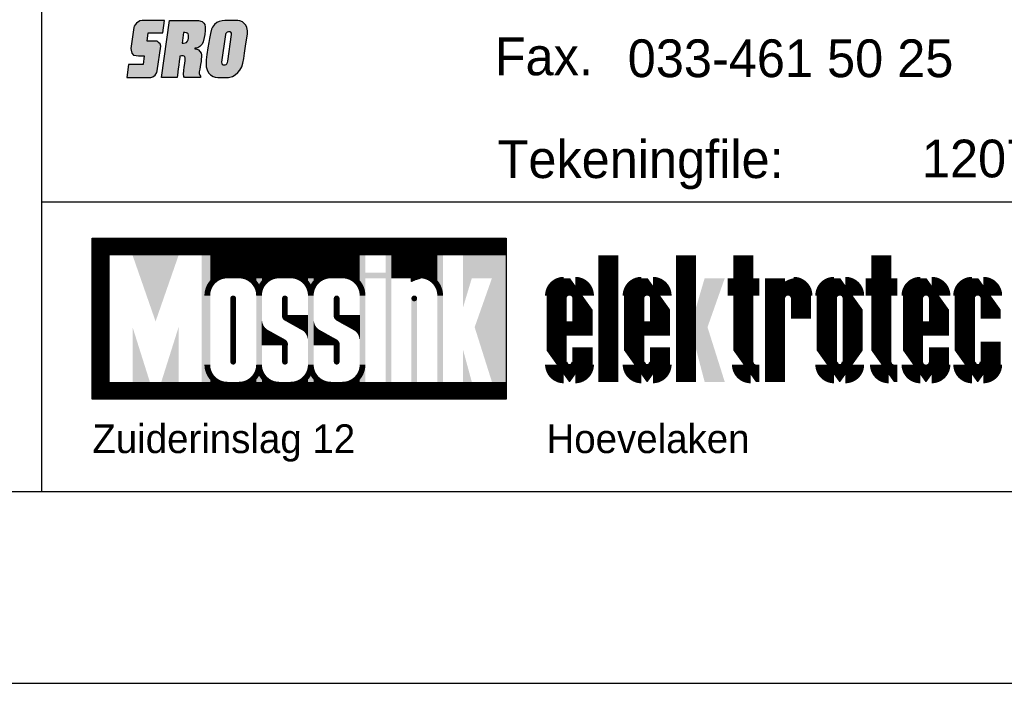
# Model space of a CAD drawing. Extents: x 0 to 594, y 0 to 420.
# Tile 3 of 7: x 435 to 486, y 0 to 35. Entities that reach past the tile are written whole.
import ezdxf
from ezdxf.enums import TextEntityAlignment as Align

# ---------------------------------------------------------------- set-up
doc = ezdxf.new("R2010")
doc.units = 0
doc.layers.get('0').update_dxf_attribs({"linetype": 'CONTINUOUS'})
for name, color, linetype in [('00att025', 2, 'CONTINUOUS'), ('00att050', 4, 'CONTINUOUS'), ('00kad025', 2, 'CONTINUOUS'), ('00kad050', 4, 'CONTINUOUS'), ('BL$2----', 7, 'CONTINUOUS'), ('BL$4----', 7, 'CONTINUOUS')]:
    doc.layers.add(name, color=color, linetype=linetype)
doc.styles.add('BURO-025', font='BUROFONT.shx', dxfattribs={"height": 2.5})
doc.styles.add('Comic Sans', font='comic.TTF', dxfattribs={"height": 250})

# ---------------------------------------------------------------- blocks, each defined once
blk = doc.blocks.new('A2-HOR')
at = {"linetype": 'Continuous'}
for p, q in [((10, 10), (584, 10)), ((0, 0), (594, 0))]:
    blk.add_line(p, q, dxfattribs=at)
blk = doc.blocks.new('*X17')
at = {"color": 0}
for p, q in [((53.5, 32.487), (54.17, 32.487)), ((53.5, 32.475), (54.106, 32.475)), ((53.5, 32.462), (54.052, 32.462)), ((53.5, 32.45), (54.004, 32.45)), ((53.5, 32.438), (53.961, 32.438)), ((53.5, 32.425), (53.922, 32.425)), ((53.5, 32.413), (53.885, 32.413)), ((53.5, 32.4), (53.85, 32.4)), ((53.5, 32.388), (53.818, 32.388)), ((53.5, 32.375), (53.787, 32.375)), ((53.5, 32.362), (53.758, 32.362)), ((53.5, 32.35), (53.73, 32.35)), ((53.5, 32.337), (53.703, 32.337)), ((53.5, 32.325), (53.677, 32.325)), ((53.5, 32.312), (53.652, 32.312)), ((53.5, 32.3), (53.629, 32.3)), ((53.5, 32.288), (53.606, 32.288)), ((53.5, 32.275), (53.583, 32.275)), ((53.5, 32.263), (53.562, 32.263)), ((53.5, 32.25), (53.541, 32.25)), ((53.5, 32.237), (53.521, 32.237)), ((53.5, 32.225), (53.501, 32.225))]:
    blk.add_line(p, q, dxfattribs=at)
blk = doc.blocks.new('*X18')
at = {"color": 0}
for p, q in [((40.5, 20.238), (40.505, 20.238)), ((40.5, 20.225), (40.506, 20.225)), ((40.5, 20.212), (40.508, 20.212)), ((40.5, 20.2), (40.51, 20.2)), ((40.5, 20.188), (40.511, 20.188)), ((40.5, 20.175), (40.513, 20.175)), ((40.5, 20.163), (40.516, 20.163)), ((40.5, 20.15), (40.518, 20.15)), ((40.5, 20.137), (40.52, 20.137)), ((40.5, 20.125), (40.523, 20.125)), ((40.5, 20.113), (40.526, 20.113)), ((40.5, 20.1), (40.529, 20.1)), ((40.5, 20.087), (40.532, 20.087)), ((40.5, 20.075), (40.535, 20.075)), ((40.5, 20.062), (40.539, 20.062)), ((40.5, 20.05), (40.542, 20.05)), ((40.5, 20.038), (40.546, 20.038)), ((40.5, 20.025), (40.55, 20.025)), ((40.5, 20.012), (40.555, 20.012)), ((40.5, 20), (40.559, 20)), ((40.5, 19.988), (40.564, 19.988)), ((40.5, 19.975), (40.568, 19.975)), ((40.5, 19.962), (40.573, 19.962)), ((40.5, 19.95), (40.579, 19.95)), ((40.5, 19.938), (40.584, 19.938)), ((40.5, 19.925), (40.589, 19.925)), ((40.5, 19.913), (40.595, 19.913)), ((40.5, 19.9), (40.601, 19.9)), ((40.5, 19.887), (40.607, 19.887)), ((40.5, 19.875), (40.614, 19.875)), ((40.5, 19.863), (40.621, 19.863)), ((40.5, 19.85), (40.627, 19.85)), ((40.5, 19.837), (40.634, 19.837)), ((40.5, 19.825), (40.642, 19.825)), ((40.5, 19.812), (40.649, 19.812)), ((40.5, 19.8), (40.657, 19.8)), ((40.5, 19.788), (40.665, 19.788)), ((40.5, 19.775), (40.674, 19.775)), ((40.5, 19.762), (40.682, 19.762)), ((40.5, 19.75), (40.691, 19.75)), ((40.5, 19.738), (40.701, 19.738)), ((40.5, 19.725), (40.71, 19.725)), ((40.5, 19.712), (40.72, 19.712)), ((40.5, 19.7), (40.73, 19.7)), ((40.5, 19.688), (40.741, 19.688)), ((40.5, 19.675), (40.752, 19.675)), ((40.5, 19.663), (40.763, 19.663)), ((40.5, 19.65), (40.775, 19.65)), ((40.5, 19.637), (40.787, 19.637)), ((40.5, 19.625), (40.799, 19.625)), ((40.5, 19.613), (40.812, 19.613)), ((40.5, 19.6), (40.826, 19.6)), ((40.5, 19.587), (40.84, 19.587)), ((40.5, 19.575), (40.854, 19.575)), ((40.5, 19.562), (40.869, 19.562)), ((40.5, 19.55), (40.885, 19.55)), ((40.5, 19.538), (40.901, 19.538)), ((40.5, 19.525), (40.918, 19.525)), ((40.5, 19.512), (40.936, 19.512)), ((40.5, 19.5), (40.955, 19.5)), ((40.5, 19.488), (40.975, 19.488)), ((40.5, 19.475), (40.995, 19.475)), ((40.5, 19.462), (41.017, 19.462)), ((40.5, 19.45), (41.04, 19.45)), ((40.5, 19.438), (41.062, 19.438)), ((40.5, 19.425), (41.085, 19.425)), ((40.5, 19.413), (41.107, 19.413)), ((40.5, 19.4), (41.13, 19.4)), ((40.5, 19.387), (41.153, 19.387)), ((40.5, 19.375), (41.175, 19.375)), ((40.5, 19.363), (41.197, 19.363)), ((40.5, 19.35), (41.22, 19.35)), ((40.5, 19.337), (41.242, 19.337)), ((40.5, 19.325), (41.265, 19.325)), ((40.5, 19.312), (41.288, 19.312)), ((40.5, 19.3), (41.31, 19.3)), ((40.5, 19.288), (41.333, 19.288)), ((40.5, 19.275), (41.355, 19.275)), ((40.5, 19.262), (41.377, 19.262)), ((40.5, 19.25), (41.4, 19.25)), ((40.5, 19.238), (41.422, 19.238)), ((40.5, 19.225), (41.445, 19.225)), ((40.5, 19.212), (41.467, 19.212)), ((40.5, 19.2), (41.49, 19.2)), ((40.5, 19.188), (41.513, 19.188)), ((40.5, 19.175), (41.535, 19.175)), ((40.5, 19.163), (41.557, 19.163)), ((40.5, 19.15), (41.58, 19.15)), ((40.5, 19.137), (41.602, 19.137)), ((40.5, 19.125), (41.625, 19.125)), ((40.5, 19.113), (41.648, 19.113)), ((40.5, 19.1), (41.67, 19.1)), ((40.5, 19.087), (41.693, 19.087)), ((40.5, 19.075), (41.715, 19.075)), ((40.5, 19.062), (41.737, 19.062)), ((40.5, 19.05), (41.76, 19.05)), ((40.5, 19.038), (41.782, 19.038)), ((40.5, 19.025), (41.805, 19.025)), ((40.5, 19.012), (41.828, 19.012)), ((40.5, 19), (41.85, 19)), ((40.5, 18.988), (41.873, 18.988)), ((40.5, 18.975), (41.895, 18.975)), ((40.5, 18.962), (41.917, 18.962)), ((40.5, 18.95), (41.94, 18.95)), ((40.5, 18.938), (41.962, 18.938)), ((40.5, 18.925), (41.985, 18.925)), ((40.5, 18.913), (42.008, 18.913)), ((40.5, 18.9), (42.03, 18.9)), ((40.5, 18.887), (42.053, 18.887)), ((40.5, 18.875), (42.075, 18.875)), ((40.5, 18.863), (42.097, 18.863)), ((40.5, 18.85), (42.12, 18.85)), ((40.5, 18.837), (42.142, 18.837)), ((40.5, 18.825), (42.165, 18.825)), ((40.5, 18.812), (42.188, 18.812)), ((40.5, 18.8), (42.21, 18.8)), ((40.5, 18.788), (42.232, 18.788)), ((40.5, 18.775), (42.255, 18.775)), ((40.5, 18.762), (42.278, 18.762)), ((40.5, 18.75), (42.3, 18.75)), ((40.5, 18.738), (42.322, 18.738)), ((40.5, 18.725), (42.345, 18.725)), ((40.5, 18.712), (42.367, 18.712)), ((40.5, 18.7), (42.39, 18.7)), ((40.5, 18.688), (42.413, 18.688)), ((40.5, 18.675), (42.435, 18.675)), ((40.5, 18.663), (42.458, 18.663)), ((40.5, 18.65), (42.48, 18.65)), ((40.5, 18.637), (42.502, 18.637)), ((40.5, 18.625), (42.523, 18.625)), ((40.5, 18.613), (42.541, 18.613)), ((40.5, 18.6), (42.558, 18.6)), ((40.5, 18.587), (42.573, 18.587)), ((40.5, 18.575), (42.587, 18.575)), ((40.5, 18.562), (42.6, 18.562)), ((40.5, 18.55), (42.613, 18.55)), ((40.5, 18.538), (42.624, 18.538)), ((40.5, 18.525), (42.635, 18.525)), ((40.5, 18.512), (42.645, 18.512)), ((40.5, 18.5), (42.654, 18.5)), ((40.5, 18.488), (42.663, 18.488)), ((40.5, 18.475), (42.671, 18.475)), ((40.5, 18.462), (42.679, 18.462)), ((40.5, 18.45), (42.686, 18.45)), ((40.5, 18.438), (42.693, 18.438)), ((40.5, 18.425), (42.699, 18.425)), ((40.5, 18.413), (42.705, 18.413)), ((40.5, 18.4), (42.711, 18.4)), ((40.5, 18.387), (42.716, 18.387)), ((40.5, 18.375), (42.721, 18.375)), ((40.5, 18.363), (42.725, 18.363)), ((40.5, 18.35), (42.729, 18.35)), ((40.5, 18.337), (42.732, 18.337)), ((40.5, 18.325), (42.736, 18.325)), ((40.5, 18.312), (42.738, 18.312)), ((40.5, 18.3), (42.741, 18.3)), ((40.5, 18.288), (42.743, 18.288)), ((40.5, 18.275), (42.745, 18.275)), ((40.5, 18.262), (42.747, 18.262)), ((40.5, 18.25), (42.748, 18.25))]:
    blk.add_line(p, q, dxfattribs=at)
blk = doc.blocks.new('nw stempel sro')
h = blk.add_hatch(color=150)
h.paths.add_polyline_path([(-153.363, 13.061), (-153.355, 12.962), (-153.31, 12.804), (-153.227, 12.713), (-153.091, 12.683), (-152.962, 12.675), (-152.667, 12.675), (-152.72, 12.221), (-153.492, 12.221), (-153.582, 11.534), (-152.327, 11.534), (-152.221, 11.571), (-152.093, 11.67), (-152.009, 11.798), (-151.987, 11.881), (-151.798, 13.182), (-151.835, 13.302), (-151.903, 13.355), (-151.956, 13.401), (-152.009, 13.431), (-152.516, 13.431), (-152.456, 13.877), (-151.692, 13.877), (-151.601, 14.52), (-152.773, 14.52), (-152.894, 14.504), (-153.061, 14.383), (-153.136, 14.293), (-153.189, 14.217), (-153.212, 14.142)])
h.paths.add_polyline_path([(-151.353, 14.519), (-151.757, 11.536), (-150.954, 11.536), (-150.948, 11.563), (-150.937, 11.651), (-150.909, 11.843), (-150.887, 11.992), (-150.862, 12.18), (-150.838, 12.385), (-150.815, 12.587), (-150.81, 12.657), (-150.657, 12.677), (-150.531, 12.631), (-150.531, 12.426), (-150.55, 12.266), (-150.577, 12.082), (-150.605, 11.908), (-150.614, 11.71), (-150.6, 11.591), (-150.559, 11.536), (-149.732, 11.536), (-149.732, 11.614), (-149.798, 11.713), (-149.792, 11.834), (-149.764, 11.972), (-149.741, 12.105), (-149.728, 12.211), (-149.7, 12.371), (-149.691, 12.5), (-149.682, 12.614), (-149.682, 12.729), (-149.695, 12.816), (-149.76, 12.899), (-149.842, 12.977), (-149.957, 13.028), (-150.026, 13.037), (-150.026, 13.064), (-149.966, 13.073), (-149.874, 13.096), (-149.76, 13.165), (-149.64, 13.28), (-149.585, 13.395), (-149.539, 13.62), (-149.512, 13.789), (-149.484, 13.987), (-149.48, 14.161), (-149.512, 14.299), (-149.562, 14.382), (-149.649, 14.46), (-149.833, 14.519)])
h.paths.add_polyline_path([(-150.397, 13.865), (-150.345, 13.734), (-150.362, 13.561), (-150.426, 13.388), (-150.55, 13.327), (-150.693, 13.335), (-150.616, 13.893)], flags=16)
h.paths.add_polyline_path([(-148.466, 14.52), (-148.597, 14.503), (-148.748, 14.467), (-148.871, 14.405), (-148.998, 14.307), (-149.109, 14.159), (-149.154, 14.061), (-149.216, 13.831), (-149.269, 13.577), (-149.302, 13.36), (-149.343, 13.09), (-149.392, 12.746), (-149.429, 12.459), (-149.441, 12.291), (-149.429, 12.098), (-149.363, 11.894), (-149.294, 11.775), (-149.207, 11.672), (-149.072, 11.599), (-148.97, 11.558), (-148.822, 11.537), (-148.261, 11.537), (-148.068, 11.59), (-147.925, 11.676), (-147.789, 11.795), (-147.67, 11.926), (-147.58, 12.094), (-147.515, 12.295), (-147.474, 12.524), (-147.429, 12.803), (-147.383, 13.168), (-147.33, 13.512), (-147.285, 13.803), (-147.285, 13.971), (-147.314, 14.147), (-147.363, 14.274), (-147.445, 14.364), (-147.547, 14.438), (-147.683, 14.495), (-147.785, 14.507)])
h.paths.add_polyline_path([(-148.162, 13.929), (-148.101, 13.83), (-148.302, 12.348), (-148.38, 12.199), (-148.542, 12.19), (-148.64, 12.257), (-148.416, 13.847), (-148.315, 13.929)], flags=16)
at = {"color": 150}
for points in [[(-151.601, 14.52), (-152.773, 14.52), (-152.894, 14.504), (-153.061, 14.383), (-153.136, 14.293), (-153.189, 14.217), (-153.212, 14.142), (-153.363, 13.061), (-153.355, 12.962), (-153.31, 12.804), (-153.227, 12.713), (-153.091, 12.683), (-152.962, 12.675), (-152.667, 12.675), (-152.72, 12.221), (-153.492, 12.221), (-153.582, 11.534), (-152.327, 11.534), (-152.221, 11.571), (-152.093, 11.67), (-152.009, 11.798), (-151.987, 11.881), (-151.798, 13.182), (-151.835, 13.302), (-151.903, 13.355), (-151.956, 13.401), (-152.009, 13.431), (-152.516, 13.431), (-152.456, 13.877), (-151.692, 13.877), (-151.601, 14.52)], [(-150.954, 11.536), (-151.757, 11.536), (-151.353, 14.519), (-149.833, 14.519), (-149.649, 14.46), (-149.562, 14.382), (-149.512, 14.299), (-149.48, 14.161), (-149.484, 13.987), (-149.512, 13.789), (-149.539, 13.62), (-149.585, 13.395), (-149.64, 13.28), (-149.76, 13.165), (-149.874, 13.096), (-149.966, 13.073), (-150.026, 13.064), (-150.026, 13.037), (-149.957, 13.028), (-149.842, 12.977), (-149.76, 12.899), (-149.695, 12.816), (-149.682, 12.729), (-149.682, 12.614), (-149.691, 12.5), (-149.7, 12.371), (-149.728, 12.211), (-149.741, 12.105), (-149.764, 11.972), (-149.792, 11.834), (-149.796, 11.747), (-149.769, 11.669), (-149.732, 11.614), (-149.732, 11.568), (-149.732, 11.536), (-150.559, 11.536), (-150.6, 11.591), (-150.614, 11.71), (-150.605, 11.908), (-150.577, 12.082), (-150.55, 12.266), (-150.531, 12.426), (-150.531, 12.555), (-150.55, 12.637), (-150.637, 12.67), (-150.715, 12.67), (-150.81, 12.657), (-150.815, 12.587), (-150.838, 12.385), (-150.862, 12.18), (-150.887, 11.992), (-150.909, 11.843), (-150.937, 11.651), (-150.948, 11.563), (-150.954, 11.536)], [(-147.785, 14.507), (-148.466, 14.52), (-148.597, 14.503), (-148.748, 14.467), (-148.871, 14.405), (-148.998, 14.307), (-149.109, 14.159), (-149.154, 14.061), (-149.216, 13.831), (-149.269, 13.577), (-149.302, 13.36), (-149.343, 13.09), (-149.392, 12.746), (-149.429, 12.459), (-149.441, 12.291), (-149.429, 12.098), (-149.363, 11.894), (-149.294, 11.775), (-149.207, 11.672), (-149.072, 11.599), (-148.97, 11.558), (-148.822, 11.537), (-148.261, 11.537), (-148.068, 11.59), (-147.925, 11.676), (-147.789, 11.795), (-147.67, 11.926), (-147.58, 12.094), (-147.515, 12.295), (-147.474, 12.524), (-147.429, 12.803), (-147.383, 13.168), (-147.33, 13.512), (-147.285, 13.803), (-147.285, 13.971), (-147.314, 14.147), (-147.363, 14.274), (-147.445, 14.364), (-147.547, 14.438), (-147.683, 14.495), (-147.785, 14.507)], [(-150.618, 13.883), (-150.693, 13.335), (-150.609, 13.331), (-150.525, 13.34), (-150.457, 13.372), (-150.411, 13.427), (-150.381, 13.51), (-150.359, 13.593), (-150.35, 13.685), (-150.352, 13.751), (-150.376, 13.812), (-150.418, 13.854), (-150.464, 13.873), (-150.551, 13.884), (-150.589, 13.884), (-150.618, 13.883)], [(-148.425, 13.786), (-148.629, 12.335), (-148.625, 12.274), (-148.604, 12.232), (-148.547, 12.193), (-148.484, 12.193), (-148.437, 12.196), (-148.39, 12.214), (-148.349, 12.258), (-148.318, 12.318), (-148.297, 12.386), (-148.108, 13.776), (-148.117, 13.856), (-148.143, 13.899), (-148.176, 13.925), (-148.227, 13.929), (-148.268, 13.929), (-148.337, 13.911), (-148.38, 13.876), (-148.413, 13.84), (-148.421, 13.805), (-148.425, 13.786)]]:
    blk.add_lwpolyline(points, dxfattribs=at)
at = {"color": 7}
for points, const_width in [([(-133.776, 2.717), (-155.374, 2.717)], 0.9), ([(-154.924, -4.332), (-154.924, 2.267)], 0.9), ([(-141.425, 1.668), (-149.225, 1.668)], 1.2), ([(-139.776, 1.668), (-137.376, 1.668)], 1.2), ([(-148.025, 0.018), (-148.025, -3.282)], 0.3), ([(-145.325, -0.882), (-145.325, 0.018)], 0.3), ([(-142.625, -0.882), (-142.625, 0.018)], 0.3), ([(-145.325, -3.282), (-145.325, -2.382)], 0.3), ([(-142.625, -3.282), (-142.625, -2.382)], 0.3), ([(-133.776, -4.782), (-155.374, -4.782)], 0.9)]:
    blk.add_lwpolyline(points, dxfattribs=dict(at, const_width=const_width))
blk.add_lwpolyline([(-155.374, -5.232), (-155.374, 3.167), (-133.776, 3.167), (-133.776, -5.232)], close=True, dxfattribs=at)
at = {"color": 10}
for points, const_width in [([(-128.452, -4.332), (-128.452, 2.267)], 1.05), ([(-124.402, -4.332), (-124.402, 2.267)], 1.05), ([(-119.753, -4.332), (-119.753, 1.068)], 1.05), ([(-122.228, 0.618), (-120.578, 0.618)], 0.9), ([(-115.028, 0.618), (-113.379, 0.618)], 0.9), ([(-118.403, -1.032), (-118.403, 0.168)], 1.05), ([(-129.427, -1.557), (-130.927, -1.557)], 0.75), ([(-125.377, -1.557), (-126.877, -1.557)], 0.75), ([(-110.829, -1.557), (-112.329, -1.557)], 0.75)]:
    blk.add_lwpolyline(points, dxfattribs=dict(at, const_width=const_width))
for points in [[(-121.403, 2.267, 1.05, 1.05, 0), (-121.403, -3.432, 0, 0, 0), (-121.028, -3.957, 0.75, 0.75, 0), (-120.578, -3.957, 0, 0, 0)], [(-114.203, 2.267, 1.05, 1.05, 0), (-114.203, -3.432, 0, 0, 0), (-113.828, -3.957, 0.75, 0.75, 0), (-113.379, -3.957, 0, 0, 0)], [(-129.802, -1.932, 1.05, 1.05, 0), (-129.802, 0.168, 0, 0, 0), (-130.177, 0.693, 0.75, 0.75, 0), (-130.777, 0.693, 0, 0, 0), (-131.152, 0.693, 0, 0, 0), (-131.152, 0.168, 1.05, 1.05, 0), (-131.152, -3.432, 0, 0, 0), (-130.777, -3.957, 0.75, 0.75, 0), (-130.177, -3.957, 0, 0, 0), (-129.802, -3.432, 1.05, 1.05, 0)], [(-125.752, -1.932, 1.05, 1.05, 0), (-125.752, 0.168, 0, 0, 0), (-126.127, 0.693, 0.75, 0.75, 0), (-126.727, 0.693, 0, 0, 0), (-127.102, 0.693, 0, 0, 0), (-127.102, 0.168, 1.05, 1.05, 0), (-127.102, -3.432, 0, 0, 0), (-126.727, -3.957, 0.75, 0.75, 0), (-126.127, -3.957, 0, 0, 0), (-125.752, -3.432, 1.05, 1.05, 0)], [(-118.778, 0.618, 0.9, 0.45, 0.276984), (-119.528, 0.168, 0.45, 0.45, 1.054805)], [(-111.204, -1.932, 1.05, 1.05, 0), (-111.204, 0.168, 0, 0, 0), (-111.579, 0.693, 0.75, 0.75, 0), (-112.179, 0.693, 0, 0, 0), (-112.554, 0.693, 0, 0, 0), (-112.554, 0.168, 1.05, 1.05, 0), (-112.554, -3.432, 0, 0, 0), (-112.179, -3.957, 0.75, 0.75, 0), (-111.579, -3.957, 0, 0, 0), (-111.204, -3.432, 1.05, 1.05, 0)], [(-108.504, -1.032, 1.05, 1.05, 0), (-108.504, 0.168, 0, 0, 0), (-108.879, 0.693, 0.75, 0.75, 0), (-109.479, 0.693, 0, 0, 0), (-109.854, 0.693, 0, 0, 0), (-109.854, 0.168, 1.05, 1.05, 0), (-109.854, -3.432, 0, 0, 0), (-109.479, -3.957, 0.75, 0.75, 0), (-108.879, -3.957, 0, 0, 0), (-108.504, -3.432, 1.05, 1.05, 0)], [(-129.802, -3.432, 1.05, 1.05, 0), (-129.802, -2.532, 0, 0, 0)], [(-125.752, -3.432, 1.05, 1.05, 0), (-125.752, -2.532, 0, 0, 0)], [(-111.204, -3.432, 1.05, 1.05, 0), (-111.204, -2.532, 0, 0, 0)], [(-108.504, -3.432, 1.05, 1.05, 0), (-108.504, -2.232, 0, 0, 0)]]:
    blk.add_lwpolyline(points, format="xyseb", dxfattribs=at)
at = {"color": 7}
for points in [[(-148.325, 1.218, 0.3, 0.3, 0.414214), (-149.375, 0.168, 0.3, 0.12, 0.350781)], [(-146.675, 0.168, 0.3, 0.3, 0.414214), (-147.725, 1.218, 0.3, 0.12, 0.350781)], [(-145.625, 1.218, 0.3, 0.3, 0.414214), (-146.675, 0.168, 0.3, 0.12, 0.350781)], [(-143.975, 0.168, 0.3, 0.3, 0.414214), (-145.025, 1.218, 0.3, 0.12, 0.350781)], [(-142.925, 1.218, 0.3, 0.3, 0.414214), (-143.975, 0.168, 0.3, 0.12, 0.350781)], [(-141.275, 0.168, 0.3, 0.3, 0.414214), (-142.325, 1.218, 0.3, 0.12, 0.350781)], [(-137.226, 0.168, 0.3, 0.3, 0.414214), (-138.276, 1.218, 0.3, 0.12, 0.350781)], [(-149.375, -3.432, 0.3, 0.3, 0.414214), (-148.325, -4.482, 0.3, 0.12, 0.350781)], [(-147.725, -4.482, 0.3, 0.3, 0.414214), (-146.675, -3.432, 0.3, 0.12, 0.350781)], [(-146.675, -3.432, 0.3, 0.3, 0.414214), (-145.625, -4.482, 0.3, 0.12, 0.350781)], [(-145.025, -4.482, 0.3, 0.3, 0.414214), (-143.975, -3.432, 0.3, 0.12, 0.350781)], [(-143.975, -3.432, 0.3, 0.3, 0.414214), (-142.925, -4.482, 0.3, 0.12, 0.350781)], [(-142.325, -4.482, 0.3, 0.3, 0.414214), (-141.275, -3.432, 0.3, 0.12, 0.350781)]]:
    blk.add_lwpolyline(points, format="xyseb", dxfattribs=at)
blk.add_lwpolyline([(-138.726, 0.902), (-138.726, 1.068), (-138.276, 1.068)], dxfattribs=at)
at = {"color": 10}
for points, const_width in [([(-130.777, 0.618, 0.414214), (-131.227, 0.168, -0.082763)], 1.05), ([(-129.727, 0.168, 0.414214), (-130.177, 0.618, -0.082763)], 1.05), ([(-126.727, 0.618, 0.414214), (-127.177, 0.168, -0.082763)], 1.05), ([(-125.677, 0.168, 0.414214), (-126.127, 0.618, -0.082763)], 1.05), ([(-118.328, 0.168, 0.414214), (-118.778, 0.618, -0.082763)], 1.05), ([(-116.678, 0.618, 0.414214), (-117.128, 0.168, -0.082763)], 1.05), ([(-115.628, 0.168, 0.414214), (-116.078, 0.618, -0.082763)], 1.05), ([(-112.179, 0.618, 0.414214), (-112.629, 0.168, -0.082763)], 1.05), ([(-111.129, 0.168, 0.414214), (-111.579, 0.618, -0.082763)], 1.05), ([(-109.479, 0.618, 0.414214), (-109.929, 0.168, -0.082763)], 1.05), ([(-108.429, 0.168, 0.414214), (-108.879, 0.618, -0.082763)], 1.05), ([(-130.177, 0.018, 1), (-130.777, 0.018, 1)], 0.3), ([(-126.127, 0.018, 1), (-126.727, 0.018, 1)], 0.3), ([(-118.778, 0.018, 1), (-119.378, 0.018, 1)], 0.3), ([(-116.078, 0.018, 1), (-116.678, 0.018, 1)], 0.3), ([(-111.579, 0.018, 1), (-112.179, 0.018, 1)], 0.3), ([(-108.879, 0.018, 1), (-109.479, 0.018, 1)], 0.3), ([(-131.227, -3.432, 0.414214), (-130.777, -3.882, -0.082763)], 1.05), ([(-130.177, -3.882, 0.414214), (-129.727, -3.432, -0.082763)], 1.05), ([(-127.177, -3.432, 0.414214), (-126.727, -3.882, -0.082763)], 1.05), ([(-126.127, -3.882, 0.414214), (-125.677, -3.432, -0.082763)], 1.05), ([(-121.478, -3.432, 0.414214), (-121.028, -3.882, -0.082763)], 1.05), ([(-117.128, -3.432, 0.414214), (-116.678, -3.882, -0.082763)], 1.05), ([(-116.078, -3.882, 0.414214), (-115.628, -3.432, -0.082763)], 1.05), ([(-114.278, -3.432, 0.414214), (-113.828, -3.882, -0.082763)], 1.05), ([(-112.629, -3.432, 0.414214), (-112.179, -3.882, -0.082763)], 1.05), ([(-111.579, -3.882, 0.414214), (-111.129, -3.432, -0.082763)], 1.05), ([(-109.929, -3.432, 0.414214), (-109.479, -3.882, -0.082763)], 1.05), ([(-108.879, -3.882, 0.414214), (-108.429, -3.432, -0.082763)], 1.05), ([(-130.777, -3.282, 1), (-130.177, -3.282, 1)], 0.3), ([(-126.727, -3.282, 1), (-126.127, -3.282, 1)], 0.3), ([(-121.028, -3.282, 0.414214), (-120.728, -3.582), (-120.578, -3.582)], 0.3), ([(-116.678, -3.282, 1), (-116.078, -3.282, 1)], 0.3), ([(-113.828, -3.282, 0.414214), (-113.529, -3.582), (-113.379, -3.582)], 0.3), ([(-112.179, -3.282, 1), (-111.579, -3.282, 1)], 0.3), ([(-109.479, -3.282, 1), (-108.879, -3.282, 1)], 0.3)]:
    blk.add_lwpolyline(points, format="xyb", dxfattribs=dict(at, const_width=const_width))
blk.add_lwpolyline([(-115.703, -3.432, 1.05, 1.05, 0), (-115.703, 0.168, 0, 0, 0), (-116.078, 0.693, 0.75, 0.75, 0), (-116.678, 0.693, 0, 0, 0), (-117.053, 0.693, 0, 0, 0), (-117.053, 0.168, 1.05, 1.05, 0), (-117.053, -3.432, 0, 0, 0), (-116.678, -3.957, 0.75, 0.75, 0), (-116.078, -3.957, 0, 0, 0)], format="xyseb", close=True, dxfattribs=at)
at = {"color": 7, "const_width": 0.15}
for points in [[(-148.1, 0.018, 1), (-147.95, 0.018, 1)], [(-145.4, 0.018, 1), (-145.25, 0.018, 1)], [(-142.7, 0.018, 1), (-142.55, 0.018, 1)], [(-138.651, 0.018, 1), (-138.501, 0.018, 1)], [(-148.1, -3.282, 1), (-147.95, -3.282, 1)], [(-145.4, -3.282, 1), (-145.25, -3.282, 1)], [(-142.7, -3.282, 1), (-142.55, -3.282, 1)]]:
    blk.add_lwpolyline(points, format="xyb", close=True, dxfattribs=at)
at = {"color": 7}
blk.add_arc((-138.13, -0.023), 1.1, 97.5922, 122.7551, dxfattribs=at)
at = {"color": 10}
for centre in [(-130.477, -3.282), (-126.427, -3.282), (-116.378, -3.282), (-109.179, -3.282)]:
    blk.add_arc(centre, 0.15, 180, 0, dxfattribs=at)
at = {"color": 7}
for points in [[(-152.074, -1.182), (-150.874, 2.267), (-153.274, 2.267)], [(-149.225, 2.267), (-149.675, 2.267), (-149.225, -4.332), (-149.675, -4.332)], [(-146.525, 2.267), (-146.825, 2.267), (-146.525, -4.332), (-146.825, -4.332)], [(-143.825, 2.267), (-144.125, 2.267), (-143.825, -4.332), (-144.125, -4.332)], [(-141.126, 2.267), (-141.425, 2.267), (-141.126, -4.332), (-141.425, -4.332)], [(-139.776, 2.267), (-140.076, 2.267), (-139.776, -4.332), (-140.076, -4.332)], [(-137.076, 2.267), (-137.376, 2.267), (-137.076, -4.332), (-137.376, -4.332)], [(-134.526, 2.267), (-134.526, 1.068), (-136.026, 2.267), (-136.026, 1.068)], [(-134.526, -4.332), (-133.776, -4.332), (-134.526, 2.267), (-133.776, 2.267)], [(-149.225, 0.918), (-149.075, 1.068), (-149.225, 1.068)], [(-146.975, 1.068), (-146.825, 0.918), (-146.825, 1.068)], [(-146.525, 0.918), (-146.375, 1.068), (-146.525, 1.068)], [(-144.275, 1.068), (-144.125, 0.918), (-144.125, 1.068)], [(-143.825, 0.918), (-143.675, 1.068), (-143.825, 1.068)], [(-141.575, 1.068), (-141.425, 0.918), (-141.425, 1.068)], [(-141.126, 1.068), (-141.126, 1.368), (-140.076, 1.068), (-140.076, 1.368)], [(-137.526, 1.068), (-137.376, 0.918), (-137.376, 1.068)], [(-135.576, 1.068), (-136.026, -0.432), (-136.026, 1.068)], [(-134.526, -4.332), (-135.426, -1.482), (-134.526, 1.068)], [(-138.726, -4.332), (-138.426, -4.332), (-138.726, 0.018), (-138.426, 0.018)], [(-153.274, -4.332), (-153.274, -1.482), (-152.374, -4.332)], [(-150.874, -4.332), (-150.874, -1.482), (-151.774, -4.332)], [(-135.576, -4.332), (-136.026, -2.682), (-136.026, -4.332)], [(-149.075, -4.332), (-149.225, -4.182), (-149.225, -4.332)], [(-146.825, -4.182), (-146.975, -4.332), (-146.825, -4.332)], [(-146.375, -4.332), (-146.525, -4.182), (-146.525, -4.332)], [(-144.125, -4.182), (-144.275, -4.332), (-144.125, -4.332)], [(-143.675, -4.332), (-143.825, -4.182), (-143.825, -4.332)], [(-141.425, -4.182), (-141.575, -4.332), (-141.425, -4.332)]]:
    blk.add_solid(points, dxfattribs=at)
at = {"color": 10}
for points in [[(-124.177, -1.482), (-123.277, -1.482), (-123.427, 1.068), (-122.378, 1.068)], [(-123.427, -4.332), (-122.378, -4.332), (-124.177, -1.482), (-123.277, -1.482)]]:
    blk.add_solid(points, dxfattribs=at)
at = {"layer": '00kad025', "color": 4}
blk.add_line((-158.031, 5.059), (-10, 5.059), dxfattribs=at)
at = {"layer": '00kad050', "color": 4, "linetype": 'Continuous'}
blk.add_lwpolyline([(-158.031, 52.696), (-158.031, -10.055)], dxfattribs=at)
at = {"color": 7, "xscale": 0.5999346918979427, "yscale": 0.5999346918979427, "zscale": 0.5999346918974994}
for name, p in [('*X17', (-170.822, -18.43)), ('*X18', (-170.822, -13.331)), ('*X18', (-168.123, -13.331))]:
    blk.add_blockref(name, p, dxfattribs=at)
at = {"color": 7, "xscale": 0.5999346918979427, "yscale": 0.5999346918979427, "zscale": 0.5999346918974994, "rotation": 180}
for p in [(-119.828, 10.067), (-117.128, 10.067)]:
    blk.add_blockref('*X18', p, dxfattribs=at)
at = {"layer": '00att025', "color": 2, "style": 'Comic Sans'}
for s, p in [('Fax. ', (-134.379, 11.657)), ('033-461 50 25', (-127.44, 11.558))]:
    blk.add_text(s, height=1.97, dxfattribs=at).set_placement(p)
at = {"layer": '00att025', "color": 7, "style": 'Comic Sans'}
blk.add_text('Tekeningfile:', height=1.9685, dxfattribs=at).set_placement((-134.231, 6.297))
at = {"layer": '00att025', "linetype": 'Continuous', "style": 'BURO-025'}
for s, height, p in [('Zuiderinslag 12', 1.49984, (-155.374, -8.048)), ('Hoevelaken', 1.4998, (-131.677, -8.048))]:
    blk.add_text(s, height=height, dxfattribs=at).set_placement(p)
at = {"layer": '00att025', "color": 7, "style": 'Comic Sans', "flags": 8}
for tag, p in [('PROMSCHR', (-134.057, 49.027)), ('PROPDRGVR1', (-134.057, 45.74)), ('PROPDRGVR2', (-134.057, 42.335)), ('TKFASE', (-134.28, 36.449)), ('TKFORMAAT', (-60.611, 36.195)), ('TKSCHAAL', (-25.258, 36.195)), ('TK1OMSCHR', (-134.28, 33.209)), ('TKDATCREAT', (-60.611, 29.874)), ('TK2OMSCHR', (-134.28, 29.772)), ('TKINIT', (-25.258, 29.817)), ('WZ_CODEA', (-73.455, 23.774)), ('WZ_DATUMA', (-60.611, 23.774)), ('WZ_INITSA', (-25.258, 23.717)), ('WZ_CODEB', (-73.455, 17.674)), ('WZ_DATUMB', (-60.611, 17.674)), ('WZ_INITSB', (-25.258, 17.617)), ('WZ_CODEC', (-73.455, 11.575)), ('WZ_DATUMC', (-60.611, 11.575)), ('WZ_INITSC', (-25.258, 11.517)), ('TKFILE', (-112.089, 6.331))]:
    blk.add_attdef(tag, p, '', height=1.969, dxfattribs=at)
at = {"layer": '00att025', "linetype": 'Continuous', "style": 'BURO-025', "flags": 8}
blk.add_attdef('PROJECTNUMMER', text='', height=2, dxfattribs=at).set_placement((-33.837, -8.715), align=Align.BOTTOM_LEFT)
at = {"layer": '00att050', "color": 4, "style": 'Comic Sans'}
blk.add_attdef('TKTEKNR', (-73.391, 42.619), '', height=3.94, dxfattribs=at)

msp = doc.modelspace()

# ---------------------------------------------------------------- block references
at = {"layer": 'BL$2----'}
msp.add_blockref('A2-HOR', (0, 0), dxfattribs=at)
at = {"layer": 'BL$4----'}
ref = msp.add_blockref('nw stempel sro', (594, 20.055), dxfattribs=at)
ref.add_attrib('TKFILE', '1207-ES---OV1.dwg', (481.911, 26.386), dxfattribs={"layer": '00att025', "color": 7, "height": 1.9685, "style": 'Comic Sans', "flags": 8})

doc.saveas('drawing.dxf')
